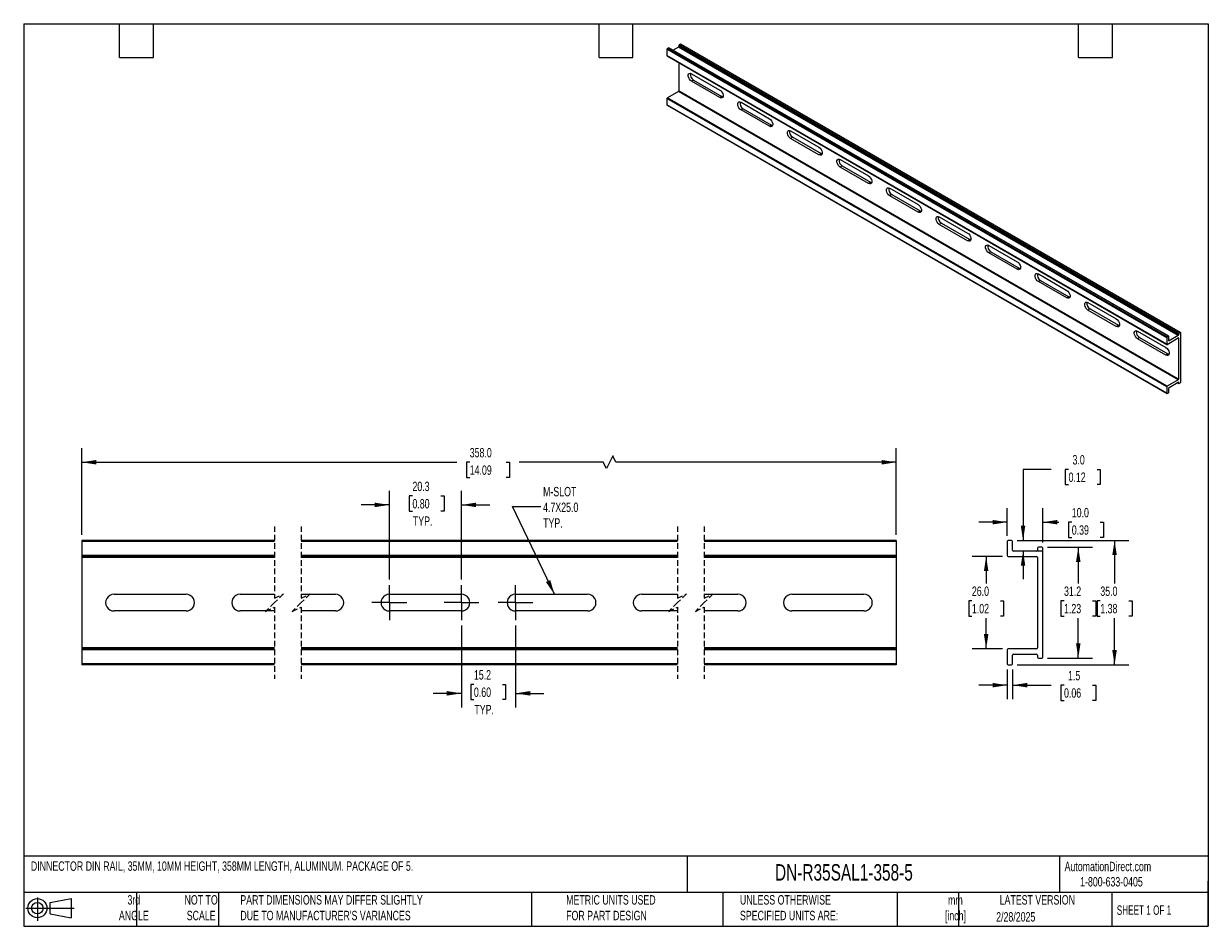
# Model space of a CAD drawing. Header units: millimetres. Extents: x 8 to 341, y 8 to 262.
import ezdxf

# ---------------------------------------------------------------- set-up
doc = ezdxf.new("R2010")
doc.units = ezdxf.units.MM
doc.header["$LTSCALE"] = 1.25
doc.linetypes.add('CENTERX2', pattern=[20.32, 12.7, -2.54, 2.54, -2.54])
doc.linetypes.add('HIDDEN', pattern=[1.905, 1.27, -0.635])
doc.layers.add('CENTER', color=40, linetype='CENTERX2')
doc.layers.add('DIMENSIONS', color=140, linetype='Continuous', lineweight=25)
doc.layers.add('TEXT', color=140, linetype='Continuous', lineweight=25)
doc.styles.add('SLDTEXTSTYLE0', font='TXT', dxfattribs={"width": 0.7})
doc.styles.add('SLDTEXTSTYLE1', font='TXT', dxfattribs={"width": 0.65})
doc.dimstyles.new('SLDDIMSTYLE0', dxfattribs={"dimtxt": 2.69751, "dimasz": 4.1275, "dimexe": 0, "dimexo": 0.0625, "dimgap": 0.674377, "dimtad": 0, "dimtih": 1, "dimtoh": 1, "dimrnd": 1e-09, "dimzin": 12, "dimdsep": 46, "dimtxsty": 'SLDTEXTSTYLE0', "dimsah": 1, "dimcen": 0.09, "dimadec": 0, "dimazin": 3, "dimtfac": 1, "dimtmove": 0, "dimatfit": 0, "dimfxl": 0, "dimfrac": 2, "dimtolj": 1, "dimtzin": 12, "dimarcsym": 0})
doc.dimstyles.new('SLDDIMSTYLE1', dxfattribs={"dimtxt": 2.69751, "dimasz": 4.1275, "dimexe": 0, "dimexo": 0.0625, "dimgap": 0.674377, "dimtad": 0, "dimtih": 1, "dimtoh": 1, "dimrnd": 1e-09, "dimzin": 4, "dimdsep": 46, "dimtxsty": 'SLDTEXTSTYLE0', "dimsah": 1, "dimcen": 0.09, "dimadec": 0, "dimazin": 1, "dimtfac": 1, "dimtofl": 0, "dimtmove": 0, "dimatfit": 3, "dimfxl": 0, "dimfrac": 2, "dimtolj": 1, "dimtzin": 12, "dimarcsym": 0})
doc.dimstyles.new('SLDDIMSTYLE2', dxfattribs={"dimtxt": 0.18, "dimasz": 4.1275, "dimexe": 0, "dimexo": 0.0625, "dimgap": 0, "dimtad": 0, "dimtih": 1, "dimtoh": 1, "dimdec": 0, "dimrnd": 1e-09, "dimzin": 0, "dimdsep": 46, "dimtxsty": 'Standard', "dimsah": 1, "dimcen": 0.09, "dimadec": 0, "dimazin": 0, "dimtfac": 4.1275, "dimtdec": 0, "dimtofl": 0, "dimtmove": 0, "dimatfit": 3, "dimfxl": 0, "dimfrac": 2, "dimtolj": 1, "dimtzin": 0, "dimarcsym": 0})
doc.dimstyles.new('SLDDIMSTYLE3', dxfattribs={"dimtxt": 2.69751, "dimasz": 4.1275, "dimexe": 0, "dimexo": 0.0625, "dimgap": 0.674377, "dimtad": 0, "dimtih": 1, "dimtoh": 1, "dimrnd": 1e-09, "dimzin": 4, "dimdsep": 46, "dimtxsty": 'SLDTEXTSTYLE0', "dimsah": 1, "dimcen": 0.09, "dimadec": 0, "dimazin": 1, "dimtfac": 1, "dimtmove": 0, "dimatfit": 0, "dimfxl": 0, "dimfrac": 2, "dimtolj": 1, "dimtzin": 12, "dimarcsym": 0})
doc.dimstyles.new('SLDDIMSTYLE4', dxfattribs={"dimtxt": 2.69751, "dimasz": 4.1275, "dimexe": 0, "dimexo": 0.0625, "dimgap": 0.674377, "dimtad": 0, "dimtih": 1, "dimtoh": 1, "dimrnd": 1e-09, "dimzin": 12, "dimdsep": 46, "dimtxsty": 'SLDTEXTSTYLE0', "dimsah": 1, "dimcen": 0.09, "dimadec": 0, "dimazin": 3, "dimtfac": 1, "dimtofl": 0, "dimtmove": 0, "dimatfit": 3, "dimfxl": 0, "dimfrac": 2, "dimtolj": 1, "dimtzin": 12, "dimarcsym": 0})

# ---------------------------------------------------------------- blocks, each defined once
blk = doc.blocks.new('Block11')
at = {"color": 7, "linetype": 'Continuous', "lineweight": 18}
for p, q in [((0, 3.6), (13.59, 3.6)), ((3.24, 6.64), (3.24, 0)), ((6.85, 5.21), (12.72, 6.29)), ((6.85, 2), (6.85, 5.21)), ((12.72, 6.29), (12.72, 0.91)), ((6.85, 2), (12.72, 0.91))]:
    blk.add_line(p, q, dxfattribs=at)
for radius in [2.69, 1.61]:
    blk.add_circle((3.24, 3.6), radius, dxfattribs=at)
blk = doc.blocks.new('Block12')
at = {"color": 7, "linetype": 'Continuous'}
blk.add_blockref('Block11', (0, 0), dxfattribs=at)
blk = doc.blocks.new('_D')
at = {"layer": 'DIMENSIONS'}
for p, q in [((131.14, 92.54), (131.14, 69.53)), ((146.34, 92.54), (146.34, 69.53)), ((131.14, 73.49), (123.2, 73.49)), ((134.64, 76.02), (133.74, 76.02)), ((133.74, 76.02), (133.74, 71.73)), ((142.66, 76.02), (143.56, 76.02)), ((143.56, 76.02), (143.56, 71.73)), ((146.34, 73.49), (154.28, 73.49)), ((133.74, 71.73), (134.64, 71.73)), ((143.56, 71.73), (142.66, 71.73))]:
    blk.add_line(p, q, dxfattribs=at)
for points in [[(131.14, 73.49), (127.01, 74.13), (127.01, 72.86)], [(146.34, 73.49), (150.47, 72.86), (150.47, 74.13)]]:
    blk.add_solid(points, dxfattribs=at)
at = {"layer": 'DIMENSIONS', "char_height": 2.646, "attachment_point": 1, "style": 'SLDTEXTSTYLE0'}
for s, insert in [('15.2', (134.64, 80.03)), ('0.60', (134.64, 75.14)), ('TYP.', (134.77, 70.25))]:
    blk.add_mtext(s, dxfattribs=dict(at, insert=insert))
blk = doc.blocks.new('_D_1')
at = {"layer": 'DIMENSIONS'}
for p, q in [((110.84, 105.5), (110.84, 130.49)), ((131.14, 105.5), (131.14, 130.49)), ((117.34, 129.04), (116.43, 129.04)), ((116.43, 129.04), (116.43, 124.76)), ((125.35, 129.04), (126.26, 129.04)), ((126.26, 129.04), (126.26, 124.76)), ((110.84, 126.52), (102.9, 126.52)), ((116.43, 124.76), (117.34, 124.76)), ((126.26, 124.76), (125.35, 124.76)), ((131.14, 126.52), (139.08, 126.52))]:
    blk.add_line(p, q, dxfattribs=at)
for points in [[(110.84, 126.52), (106.71, 127.16), (106.71, 125.89)], [(131.14, 126.52), (135.27, 125.89), (135.27, 127.16)]]:
    blk.add_solid(points, dxfattribs=at)
at = {"layer": 'DIMENSIONS', "char_height": 2.646, "attachment_point": 1, "style": 'SLDTEXTSTYLE0'}
for s, insert in [('20.3', (117.34, 133.06)), ('0.80', (117.34, 128.17)), ('TYP.', (117.47, 123.28))]:
    blk.add_mtext(s, dxfattribs=dict(at, insert=insert))
blk = doc.blocks.new('_D_2')
at = {"layer": 'DIMENSIONS'}
for p, q in [((24.26, 118.11), (24.26, 142.49)), ((173.69, 140.29), (171.93, 136.76)), ((174.57, 138.52), (173.69, 140.29)), ((253.51, 118.11), (253.51, 142.49)), ((24.26, 138.52), (129.81, 138.52)), ((133.46, 138.52), (132.56, 138.52)), ((132.56, 138.52), (132.56, 134.23)), ((143.72, 138.52), (144.63, 138.52)), ((144.63, 138.52), (144.63, 134.23)), ((171.05, 138.52), (147.38, 138.52)), ((171.93, 136.76), (171.05, 138.52)), ((253.51, 138.52), (174.57, 138.52)), ((132.56, 134.23), (133.46, 134.23)), ((144.63, 134.23), (143.72, 134.23))]:
    blk.add_line(p, q, dxfattribs=at)
for points in [[(24.26, 138.52), (28.38, 137.89), (28.38, 139.16)], [(253.51, 138.52), (249.38, 139.16), (249.38, 137.89)]]:
    blk.add_solid(points, dxfattribs=at)
at = {"layer": 'DIMENSIONS', "char_height": 2.646, "attachment_point": 1, "style": 'SLDTEXTSTYLE0'}
for s, insert in [('358.0', (133.46, 142.54)), ('14.09', (133.46, 137.64))]:
    blk.add_mtext(s, dxfattribs=dict(at, insert=insert))
blk = doc.blocks.new('SW_CENTERMARKSYMBOL_0')
at = {"layer": 'CENTER', "color": 0}
for p, q in [((0, 2.54), (0, 4.89)), ((-2.54, 0), (-4.89, 0)), ((0, 0), (-2.54, 0)), ((0, 0), (0, 2.54)), ((0, 0), (0, -2.54)), ((0, 0), (2.54, 0)), ((2.54, 0), (4.89, 0)), ((0, -2.54), (0, -4.89))]:
    blk.add_line(p, q, dxfattribs=at)
blk = doc.blocks.new('SW_CENTERMARKSYMBOL_1')
at = {"layer": 'CENTER', "color": 0}
for p, q in [((0, 2.54), (0, 4.89)), ((-2.54, 0), (-4.89, 0)), ((0, 0), (-2.54, 0)), ((0, 0), (0, 2.54)), ((0, 0), (0, -2.54)), ((0, 0), (2.54, 0)), ((2.54, 0), (4.89, 0)), ((0, -2.54), (0, -4.89))]:
    blk.add_line(p, q, dxfattribs=at)
blk = doc.blocks.new('SW_CENTERMARKSYMBOL_2')
at = {"layer": 'CENTER', "color": 0}
for p, q in [((0, 2.54), (0, 4.89)), ((-2.54, 0), (-4.89, 0)), ((0, 0), (-2.54, 0)), ((0, 0), (0, 2.54)), ((0, 0), (0, -2.54)), ((0, 0), (2.54, 0)), ((2.54, 0), (4.89, 0)), ((0, -2.54), (0, -4.89))]:
    blk.add_line(p, q, dxfattribs=at)
blk = doc.blocks.new('_D_3')
at = {"layer": 'DIMENSIONS'}
for p, q in [((283.4, 112.02), (274.82, 112.02)), ((278.79, 112.02), (278.79, 104.43)), ((274.78, 99.54), (273.88, 99.54)), ((273.88, 99.54), (273.88, 95.25)), ((282.8, 99.54), (283.7, 99.54)), ((283.7, 99.54), (283.7, 95.25)), ((273.88, 95.25), (274.78, 95.25)), ((278.79, 86.02), (278.79, 94.65)), ((283.7, 95.25), (282.8, 95.25)), ((283.4, 86.02), (274.82, 86.02))]:
    blk.add_line(p, q, dxfattribs=at)
for points in [[(278.79, 112.02), (278.16, 107.89), (279.43, 107.89)], [(278.79, 86.02), (279.43, 90.15), (278.16, 90.15)]]:
    blk.add_solid(points, dxfattribs=at)
at = {"layer": 'DIMENSIONS', "char_height": 2.646, "attachment_point": 1, "style": 'SLDTEXTSTYLE0'}
for s, insert in [('26.0', (274.78, 103.56)), ('1.02', (274.78, 98.66))]:
    blk.add_mtext(s, dxfattribs=dict(at, insert=insert))
blk = doc.blocks.new('_D_4')
at = {"layer": 'DIMENSIONS'}
for p, q in [((297.12, 136.52), (289.18, 136.52)), ((289.18, 136.52), (289.18, 116.52)), ((301.98, 136.52), (301.07, 136.52)), ((301.07, 136.52), (301.07, 132.23)), ((310, 136.52), (310.9, 136.52)), ((310.9, 136.52), (310.9, 132.23)), ((301.07, 132.23), (301.98, 132.23)), ((310.9, 132.23), (310, 132.23)), ((287.53, 116.52), (293.15, 116.52)), ((289.18, 113.52), (289.18, 105.58)), ((294.53, 113.52), (293.15, 113.52))]:
    blk.add_line(p, q, dxfattribs=at)
for points in [[(289.18, 116.52), (289.81, 120.65), (288.54, 120.65)], [(289.18, 113.52), (288.54, 109.39), (289.81, 109.39)]]:
    blk.add_solid(points, dxfattribs=at)
at = {"layer": 'DIMENSIONS', "char_height": 2.646, "attachment_point": 1, "style": 'SLDTEXTSTYLE0'}
for s, insert in [('3.0', (303.1, 140.54)), ('0.12', (301.98, 135.64))]:
    blk.add_mtext(s, dxfattribs=dict(at, insert=insert))
blk = doc.blocks.new('_D_5')
at = {"layer": 'DIMENSIONS'}
for p, q in [((284.72, 117.84), (284.72, 125.62)), ((294.72, 115.94), (294.72, 125.62)), ((284.72, 121.66), (276.78, 121.66)), ((294.72, 121.66), (299.23, 121.66)), ((302.89, 121.66), (301.98, 121.66)), ((301.98, 121.66), (301.98, 117.37)), ((310.91, 121.66), (311.81, 121.66)), ((311.81, 121.66), (311.81, 117.37)), ((301.98, 117.37), (302.89, 117.37)), ((311.81, 117.37), (310.91, 117.37))]:
    blk.add_line(p, q, dxfattribs=at)
for points in [[(284.72, 121.66), (280.59, 122.29), (280.59, 121.02)], [(294.72, 121.66), (298.84, 121.02), (298.84, 122.29)]]:
    blk.add_solid(points, dxfattribs=at)
at = {"layer": 'DIMENSIONS', "char_height": 2.646, "attachment_point": 1, "style": 'SLDTEXTSTYLE0'}
for s, insert in [('10.0', (302.89, 125.67)), ('0.39', (302.89, 120.78))]:
    blk.add_mtext(s, dxfattribs=dict(at, insert=insert))
blk = doc.blocks.new('_D_6')
at = {"layer": 'DIMENSIONS'}
for p, q in [((296.03, 114.62), (308.68, 114.62)), ((304.72, 114.62), (304.72, 104.43)), ((300.71, 99.54), (299.8, 99.54)), ((299.8, 99.54), (299.8, 95.25)), ((308.72, 99.54), (309.63, 99.54)), ((309.63, 99.54), (309.63, 95.25)), ((299.8, 95.25), (300.71, 95.25)), ((304.72, 83.42), (304.72, 94.65)), ((309.63, 95.25), (308.72, 95.25)), ((296.03, 83.42), (308.68, 83.42))]:
    blk.add_line(p, q, dxfattribs=at)
for points in [[(304.72, 114.62), (304.08, 110.49), (305.35, 110.49)], [(304.72, 83.42), (305.35, 87.55), (304.08, 87.55)]]:
    blk.add_solid(points, dxfattribs=at)
at = {"layer": 'DIMENSIONS', "char_height": 2.646, "attachment_point": 1, "style": 'SLDTEXTSTYLE0'}
for s, insert in [('31.2', (300.71, 103.56)), ('1.23', (300.71, 98.66))]:
    blk.add_mtext(s, dxfattribs=dict(at, insert=insert))
blk = doc.blocks.new('_D_7')
at = {"layer": 'DIMENSIONS'}
for p, q in [((287.53, 116.52), (318.9, 116.52)), ((314.93, 116.52), (314.93, 104.43)), ((310.92, 99.54), (310.01, 99.54)), ((310.01, 99.54), (310.01, 95.25)), ((318.93, 99.54), (319.84, 99.54)), ((319.84, 99.54), (319.84, 95.25)), ((310.01, 95.25), (310.92, 95.25)), ((314.93, 81.52), (314.93, 94.65)), ((319.84, 95.25), (318.93, 95.25)), ((287.53, 81.52), (318.9, 81.52))]:
    blk.add_line(p, q, dxfattribs=at)
for points in [[(314.93, 116.52), (314.29, 112.39), (315.56, 112.39)], [(314.93, 81.52), (315.56, 85.65), (314.29, 85.65)]]:
    blk.add_solid(points, dxfattribs=at)
at = {"layer": 'DIMENSIONS', "char_height": 2.646, "attachment_point": 1, "style": 'SLDTEXTSTYLE0'}
for s, insert in [('35.0', (310.92, 103.56)), ('1.38', (310.92, 98.66))]:
    blk.add_mtext(s, dxfattribs=dict(at, insert=insert))
blk = doc.blocks.new('_D_8')
at = {"layer": 'DIMENSIONS'}
for p, q in [((284.72, 80.2), (284.72, 71.82)), ((286.22, 80.2), (286.22, 71.82)), ((284.72, 75.79), (276.78, 75.79)), ((286.22, 75.79), (297.05, 75.79)), ((300.71, 75.79), (299.8, 75.79)), ((299.8, 75.79), (299.8, 71.5)), ((308.72, 75.79), (309.63, 75.79)), ((309.63, 75.79), (309.63, 71.5)), ((299.8, 71.5), (300.71, 71.5)), ((309.63, 71.5), (308.72, 71.5))]:
    blk.add_line(p, q, dxfattribs=at)
for points in [[(284.72, 75.79), (280.59, 76.43), (280.59, 75.16)], [(286.22, 75.79), (290.34, 75.16), (290.34, 76.43)]]:
    blk.add_solid(points, dxfattribs=at)
at = {"layer": 'DIMENSIONS', "char_height": 2.646, "attachment_point": 1, "style": 'SLDTEXTSTYLE0'}
for s, insert in [('1.5', (301.83, 79.81)), ('0.06', (300.71, 74.92))]:
    blk.add_mtext(s, dxfattribs=dict(at, insert=insert))

msp = doc.modelspace()

# ---------------------------------------------------------------- linework, layer by layer
for p, q in [((329.608, 173.562), (188.972, 254.749)), ((188.972, 254.749), (188.972, 252.951)), ((189.456, 255.15), (189.078, 254.931)), ((329.713, 173.744), (189.078, 254.931)), ((330.092, 173.963), (189.456, 255.15)), ((330.166, 173.97), (189.531, 255.157)), ((192.206, 255.376), (190.679, 254.495)), ((332.842, 174.189), (192.206, 255.376)), ((332.947, 174.627), (192.311, 255.815)), ((192.311, 255.815), (192.311, 255.559)), ((332.947, 174.372), (192.311, 255.559)), ((192.795, 256.216), (192.417, 255.997)), ((333.052, 174.81), (192.417, 255.997)), ((333.431, 175.028), (192.795, 256.216)), ((333.506, 175.036), (192.87, 256.223)), ((329.608, 171.764), (188.972, 252.951)), ((189.003, 252.883), (329.639, 171.695)), ((192.311, 250.973), (192.311, 243.084)), ((195.886, 247.862), (203.861, 243.258)), ((196.475, 246.07), (195.886, 245.73)), ((203.861, 241.126), (195.886, 245.73)), ((196.475, 246.07), (204.45, 241.466)), ((329.608, 159.726), (188.972, 240.913)), ((188.972, 240.913), (188.972, 239.115)), ((192.206, 242.902), (189.078, 241.096)), ((329.713, 159.908), (189.078, 241.096)), ((332.842, 161.714), (192.206, 242.902)), ((332.947, 161.897), (192.311, 243.084)), ((204.45, 241.466), (203.861, 241.126)), ((204.45, 241.466), (204.738, 241.353)), ((329.608, 157.928), (188.972, 239.115)), ((189.003, 239.047), (329.639, 157.86)), ((209.832, 239.811), (217.807, 235.208)), ((210.421, 238.019), (209.832, 237.679)), ((217.807, 233.076), (209.832, 237.679)), ((210.421, 238.019), (218.396, 233.416)), ((218.396, 233.416), (217.807, 233.076)), ((218.396, 233.416), (218.684, 233.303)), ((223.778, 231.761), (231.752, 227.157)), ((224.367, 229.969), (223.778, 229.628)), ((231.752, 225.025), (223.778, 229.628)), ((224.367, 229.969), (232.342, 225.365)), ((232.342, 225.365), (231.752, 225.025)), ((232.342, 225.365), (232.629, 225.252)), ((237.723, 223.71), (245.698, 219.106)), ((238.313, 221.918), (237.723, 221.578)), ((245.698, 216.974), (237.723, 221.578)), ((238.313, 221.918), (246.287, 217.314)), ((246.287, 217.314), (245.698, 216.974)), ((246.287, 217.314), (246.575, 217.201)), ((251.669, 215.659), (259.644, 211.056)), ((252.258, 213.867), (251.669, 213.527)), ((259.644, 208.923), (251.669, 213.527)), ((252.258, 213.867), (260.233, 209.264)), ((260.233, 209.264), (259.644, 208.923)), ((260.233, 209.264), (260.521, 209.151)), ((265.615, 207.608), (273.589, 203.005)), ((266.204, 205.817), (265.615, 205.476)), ((273.589, 200.873), (265.615, 205.476)), ((266.204, 205.817), (274.179, 201.213)), ((274.179, 201.213), (273.589, 200.873)), ((274.179, 201.213), (274.467, 201.1)), ((279.561, 199.558), (287.535, 194.954)), ((280.15, 197.766), (279.561, 197.426)), ((287.535, 192.822), (279.561, 197.426)), ((280.15, 197.766), (288.124, 193.162)), ((288.124, 193.162), (287.535, 192.822)), ((288.124, 193.162), (288.412, 193.049)), ((293.506, 191.507), (301.481, 186.903)), ((294.096, 189.715), (293.506, 189.375)), ((301.481, 184.771), (293.506, 189.375)), ((294.096, 189.715), (302.07, 185.112)), ((302.07, 185.112), (301.481, 184.771)), ((302.07, 185.112), (302.358, 184.999)), ((307.452, 183.456), (315.427, 178.853)), ((308.041, 181.664), (307.452, 181.324)), ((315.427, 176.721), (307.452, 181.324)), ((308.041, 181.664), (316.016, 177.061)), ((316.016, 177.061), (315.427, 176.721)), ((316.016, 177.061), (316.304, 176.948)), ((321.398, 175.406), (329.372, 170.802)), ((321.987, 173.614), (321.398, 173.274)), ((321.987, 173.614), (329.962, 169.01)), ((329.608, 173.562), (329.608, 171.764)), ((330.092, 173.963), (329.713, 173.744)), ((329.713, 171.703), (332.842, 173.509)), ((330.197, 172.784), (330.197, 173.902)), ((332.842, 174.189), (330.303, 172.723)), ((332.947, 173.448), (332.842, 173.509)), ((332.947, 174.627), (332.947, 174.372)), ((332.947, 173.448), (332.947, 161.897)), ((333.431, 175.028), (333.052, 174.81)), ((333.536, 161.057), (333.536, 174.968)), ((329.372, 168.67), (321.398, 173.274)), ((330.303, 172.723), (330.197, 172.784)), ((329.962, 169.01), (329.372, 168.67)), ((329.962, 169.01), (330.249, 168.897)), ((332.842, 161.714), (329.713, 159.908)), ((330.303, 159.568), (332.842, 161.034)), ((332.577, 160.881), (332.978, 160.649)), ((332.947, 160.717), (332.62, 160.906)), ((332.947, 160.973), (332.842, 161.034)), ((332.947, 160.973), (332.947, 160.717)), ((333.052, 160.656), (333.431, 160.875)), ((329.608, 159.726), (329.608, 157.928)), ((329.713, 157.867), (330.092, 158.086)), ((330.197, 158.268), (330.197, 159.386)), ((78.531, 116.521), (24.256, 116.521)), ((24.256, 116.521), (24.256, 116.253)), ((78.531, 116.253), (24.256, 116.253)), ((24.256, 116.253), (24.256, 112.289)), ((191.963, 116.521), (86.031, 116.521)), ((191.963, 116.253), (86.031, 116.253)), ((253.512, 116.521), (199.463, 116.521)), ((253.512, 116.253), (199.463, 116.253)), ((253.512, 116.521), (253.512, 116.253)), ((253.512, 116.253), (253.512, 112.289)), ((284.715, 116.253), (284.715, 112.289)), ((285.947, 116.521), (284.983, 116.521)), ((286.215, 113.789), (286.215, 116.253)), ((292.947, 113.521), (286.483, 113.521)), ((293.215, 114.353), (293.215, 113.789)), ((294.447, 114.621), (293.483, 114.621)), ((294.715, 83.689), (294.715, 114.353)), ((78.531, 112.289), (24.256, 112.289)), ((24.256, 112.289), (24.256, 112.021)), ((78.531, 112.021), (24.256, 112.021)), ((24.256, 112.021), (24.256, 111.753)), ((78.531, 111.753), (24.256, 111.753)), ((24.256, 111.753), (24.256, 86.289)), ((191.963, 112.289), (86.031, 112.289)), ((191.963, 112.021), (86.031, 112.021)), ((191.963, 111.753), (86.031, 111.753)), ((253.512, 112.289), (199.463, 112.289)), ((253.512, 112.021), (199.463, 112.021)), ((253.512, 111.753), (199.463, 111.753)), ((253.512, 112.289), (253.512, 112.021)), ((253.512, 112.021), (253.512, 111.753)), ((253.512, 111.753), (253.512, 86.289)), ((284.983, 112.021), (292.947, 112.021)), ((293.215, 111.753), (293.215, 86.289)), ((33.356, 101.371), (53.656, 101.371)), ((68.856, 101.371), (78.531, 101.371)), ((86.031, 101.371), (95.642, 101.371)), ((110.842, 101.371), (131.142, 101.371)), ((146.342, 101.371), (166.642, 101.371)), ((181.841, 101.371), (191.963, 101.371)), ((199.463, 101.371), (208.912, 101.371)), ((224.112, 101.371), (244.412, 101.371)), ((53.656, 96.671), (33.356, 96.671)), ((78.531, 96.671), (68.856, 96.671)), ((95.642, 96.671), (86.031, 96.671)), ((131.142, 96.671), (110.842, 96.671)), ((166.642, 96.671), (146.342, 96.671)), ((191.963, 96.671), (181.841, 96.671)), ((208.912, 96.671), (199.463, 96.671)), ((244.412, 96.671), (224.112, 96.671)), ((78.531, 86.289), (24.256, 86.289)), ((24.256, 86.289), (24.256, 86.021)), ((78.531, 86.021), (24.256, 86.021)), ((24.256, 86.021), (24.256, 85.753)), ((78.531, 85.753), (24.256, 85.753)), ((24.256, 85.753), (24.256, 81.789)), ((191.963, 86.289), (86.031, 86.289)), ((191.963, 86.021), (86.031, 86.021)), ((191.963, 85.753), (86.031, 85.753)), ((253.512, 86.289), (199.463, 86.289)), ((253.512, 86.021), (199.463, 86.021)), ((253.512, 85.753), (199.463, 85.753)), ((253.512, 86.289), (253.512, 86.021)), ((253.512, 86.021), (253.512, 85.753)), ((253.512, 85.753), (253.512, 81.789)), ((284.715, 85.753), (284.715, 81.789)), ((292.947, 86.021), (284.983, 86.021)), ((286.215, 81.789), (286.215, 84.253)), ((286.483, 84.521), (292.947, 84.521)), ((293.215, 84.253), (293.215, 83.689)), ((293.483, 83.421), (294.447, 83.421)), ((78.531, 81.789), (24.256, 81.789)), ((24.256, 81.789), (24.256, 81.521)), ((78.531, 81.521), (24.256, 81.521)), ((191.963, 81.789), (86.031, 81.789)), ((191.963, 81.521), (86.031, 81.521)), ((253.512, 81.789), (199.463, 81.789)), ((253.512, 81.521), (199.463, 81.521)), ((253.512, 81.789), (253.512, 81.521)), ((284.983, 81.521), (285.947, 81.521))]:
    msp.add_line(p, q)
at = {"color": 7, "linetype": 'HIDDEN', "lineweight": 18}
for p, q in [((78.531, 120.49), (78.531, 100.271)), ((86.031, 120.49), (86.031, 100.271)), ((191.963, 120.49), (191.963, 100.271)), ((199.463, 120.49), (199.463, 100.271)), ((78.531, 100.271), (81.031, 101.521)), ((81.031, 101.521), (78.531, 99.021)), ((86.031, 100.271), (88.531, 101.521)), ((88.531, 101.521), (86.031, 99.021)), ((191.963, 100.271), (194.463, 101.521)), ((194.463, 101.521), (191.963, 99.021)), ((199.463, 100.271), (201.963, 101.521)), ((201.963, 101.521), (199.463, 99.021)), ((78.531, 99.021), (76.031, 96.521)), ((76.031, 96.521), (78.531, 97.771)), ((78.531, 97.771), (78.531, 77.552)), ((86.031, 99.021), (83.531, 96.521)), ((83.531, 96.521), (86.031, 97.771)), ((86.031, 97.771), (86.031, 77.552)), ((191.963, 99.021), (189.463, 96.521)), ((189.463, 96.521), (191.963, 97.771)), ((191.963, 97.771), (191.963, 77.552)), ((199.463, 99.021), (196.963, 96.521)), ((196.963, 96.521), (199.463, 97.771)), ((199.463, 97.771), (199.463, 77.552))]:
    msp.add_line(p, q, dxfattribs=at)
at = {"flags": 128}
for points in [[(195.886, 245.73), (195.57, 245.976), (195.293, 246.322), (195.087, 246.724), (194.977, 247.136), (194.977, 247.506), (195.087, 247.79), (195.293, 247.955), (195.57, 247.98), (195.886, 247.862)], [(203.861, 243.258), (204.177, 243.012), (204.454, 242.666), (204.66, 242.264), (204.77, 241.853), (204.77, 241.482), (204.66, 241.198), (204.454, 241.033), (204.177, 241.008), (203.861, 241.126)], [(209.832, 237.679), (209.516, 237.926), (209.239, 238.271), (209.032, 238.674), (208.923, 239.085), (208.923, 239.455), (209.032, 239.74), (209.239, 239.904), (209.516, 239.929), (209.832, 239.811)], [(217.807, 235.208), (218.122, 234.961), (218.4, 234.616), (218.606, 234.213), (218.716, 233.802), (218.716, 233.432), (218.606, 233.147), (218.4, 232.982), (218.122, 232.958), (217.807, 233.076)], [(223.778, 229.628), (223.462, 229.875), (223.184, 230.22), (222.978, 230.623), (222.869, 231.034), (222.869, 231.404), (222.978, 231.689), (223.184, 231.854), (223.462, 231.879), (223.778, 231.761)], [(231.752, 227.157), (232.068, 226.91), (232.346, 226.565), (232.552, 226.162), (232.661, 225.751), (232.661, 225.381), (232.552, 225.096), (232.346, 224.932), (232.068, 224.907), (231.752, 225.025)], [(237.723, 221.578), (237.408, 221.824), (237.13, 222.17), (236.924, 222.572), (236.814, 222.984), (236.814, 223.354), (236.924, 223.638), (237.13, 223.803), (237.408, 223.828), (237.723, 223.71)], [(245.698, 219.106), (246.014, 218.86), (246.291, 218.514), (246.497, 218.112), (246.607, 217.7), (246.607, 217.33), (246.497, 217.046), (246.291, 216.881), (246.014, 216.856), (245.698, 216.974)], [(251.669, 213.527), (251.353, 213.774), (251.076, 214.119), (250.87, 214.522), (250.76, 214.933), (250.76, 215.303), (250.87, 215.588), (251.076, 215.752), (251.353, 215.777), (251.669, 215.659)], [(259.644, 211.056), (259.959, 210.809), (260.237, 210.464), (260.443, 210.061), (260.553, 209.65), (260.553, 209.28), (260.443, 208.995), (260.237, 208.83), (259.959, 208.805), (259.644, 208.923)], [(265.615, 205.476), (265.299, 205.723), (265.021, 206.068), (264.815, 206.471), (264.706, 206.882), (264.706, 207.252), (264.815, 207.537), (265.021, 207.702), (265.299, 207.726), (265.615, 207.608)], [(273.589, 203.005), (273.905, 202.758), (274.183, 202.413), (274.389, 202.01), (274.499, 201.599), (274.499, 201.229), (274.389, 200.944), (274.183, 200.78), (273.905, 200.755), (273.589, 200.873)], [(279.561, 197.426), (279.245, 197.672), (278.967, 198.018), (278.761, 198.42), (278.651, 198.831), (278.651, 199.202), (278.761, 199.486), (278.967, 199.651), (279.245, 199.676), (279.561, 199.558)], [(287.535, 194.954), (287.851, 194.708), (288.129, 194.362), (288.335, 193.96), (288.444, 193.548), (288.444, 193.178), (288.335, 192.894), (288.129, 192.729), (287.851, 192.704), (287.535, 192.822)], [(293.506, 189.375), (293.191, 189.622), (292.913, 189.967), (292.707, 190.37), (292.597, 190.781), (292.597, 191.151), (292.707, 191.436), (292.913, 191.6), (293.191, 191.625), (293.506, 191.507)], [(301.481, 186.903), (301.797, 186.657), (302.074, 186.311), (302.28, 185.909), (302.39, 185.498), (302.39, 185.127), (302.28, 184.843), (302.074, 184.678), (301.797, 184.653), (301.481, 184.771)], [(307.452, 181.324), (307.136, 181.571), (306.859, 181.916), (306.652, 182.319), (306.543, 182.73), (306.543, 183.1), (306.652, 183.385), (306.859, 183.55), (307.136, 183.574), (307.452, 183.456)], [(315.427, 178.853), (315.742, 178.606), (316.02, 178.261), (316.226, 177.858), (316.336, 177.447), (316.336, 177.077), (316.226, 176.792), (316.02, 176.628), (315.742, 176.603), (315.427, 176.721)], [(321.398, 173.274), (321.082, 173.52), (320.804, 173.866), (320.598, 174.268), (320.489, 174.679), (320.489, 175.05), (320.598, 175.334), (320.804, 175.499), (321.082, 175.524), (321.398, 175.406)], [(329.372, 170.802), (329.688, 170.556), (329.966, 170.21), (330.172, 169.808), (330.281, 169.396), (330.281, 169.026), (330.172, 168.741), (329.966, 168.577), (329.688, 168.552), (329.372, 168.67)]]:
    msp.add_lwpolyline(points, dxfattribs=at)
for centre, radius, start, end in [((189.201, 254.739), 0.229, 122.60548, 177.39452), ((189.5, 255.089), 0.0749, 65.69288, 125.61758), ((192.083, 255.569), 0.229, 302.60548, 357.39452), ((192.54, 255.804), 0.229, 122.60548, 177.39452), ((192.839, 256.155), 0.0749, 65.69288, 125.61758), ((189.043, 252.942), 0.0714, 172.74417, 235.94365), ((197.357, 247.63), 1.792, 168.90159, 240.54445), ((189.201, 240.903), 0.229, 122.60548, 177.39452), ((192.083, 243.094), 0.229, 302.60548, 357.39452), ((189.043, 239.106), 0.0714, 172.74417, 235.94365), ((211.302, 239.579), 1.792, 168.90159, 240.54445), ((225.248, 231.529), 1.792, 168.90159, 240.54445), ((239.194, 223.478), 1.792, 168.90159, 240.54445), ((253.139, 215.427), 1.792, 168.90159, 240.54445), ((267.085, 207.377), 1.792, 168.90159, 240.54445), ((281.031, 199.326), 1.792, 168.90159, 240.54445), ((294.977, 191.275), 1.792, 168.90159, 240.54445), ((308.922, 183.225), 1.792, 168.90159, 240.54445), ((322.868, 175.174), 1.792, 168.90159, 240.54445), ((329.837, 173.551), 0.229, 122.60548, 177.39452), ((330.133, 173.912), 0.065, 350.78596, 129.20329), ((332.718, 174.382), 0.229, 302.60548, 357.39452), ((332.883, 173.458), 0.065, 350.78596, 129.20329), ((333.176, 174.617), 0.229, 122.60548, 177.39452), ((333.472, 174.978), 0.065, 350.78596, 129.20329), ((329.672, 171.753), 0.065, 170.78596, 309.20329), ((330.261, 172.774), 0.065, 170.78596, 309.20329), ((332.718, 161.907), 0.229, 302.60548, 357.39452), ((332.883, 160.983), 0.065, 350.78596, 129.20329), ((333.011, 160.707), 0.065, 170.78596, 309.20329), ((333.308, 161.068), 0.229, 302.60548, 357.39452), ((329.672, 157.917), 0.065, 170.78596, 309.20329), ((329.837, 159.715), 0.229, 122.60548, 177.39452), ((329.969, 158.278), 0.229, 302.60548, 357.39452), ((330.426, 159.375), 0.229, 122.60548, 177.39452), ((284.983, 116.253), 0.268, 90, 180), ((285.947, 116.253), 0.268, 0, 90), ((286.483, 113.789), 0.268, 180, 270), ((292.947, 113.789), 0.268, 270, 0), ((293.483, 114.353), 0.268, 90, 180), ((294.447, 114.353), 0.268, 0, 90), ((284.983, 112.289), 0.268, 180, 270), ((292.947, 111.753), 0.268, 0, 90), ((33.356, 99.021), 2.35, 89.99997, 270.00003), ((53.656, 99.021), 2.35, 269.99997, 90.00003), ((68.856, 99.021), 2.35, 89.99997, 270.00003), ((95.642, 99.021), 2.35, 269.99997, 90.00003), ((110.842, 99.021), 2.35, 89.99997, 270.00003), ((131.142, 99.021), 2.35, 269.99999, 90.00001), ((146.342, 99.021), 2.35, 89.99999, 270.00001), ((166.642, 99.021), 2.35, 269.99997, 90.00003), ((181.841, 99.021), 2.35, 89.99997, 270.00003), ((208.912, 99.021), 2.35, 269.99997, 90.00003), ((224.112, 99.021), 2.35, 89.99997, 270.00003), ((244.412, 99.021), 2.35, 269.99997, 90.00003), ((284.983, 85.753), 0.268, 90, 180), ((286.483, 84.253), 0.268, 90, 180), ((292.947, 86.289), 0.268, 270, 0), ((292.947, 84.253), 0.268, 0, 90), ((293.483, 83.689), 0.268, 180, 270), ((294.447, 83.689), 0.268, 270, 0), ((284.983, 81.789), 0.268, 180, 270), ((285.947, 81.789), 0.268, 270, 0)]:
    msp.add_arc(centre, radius, start, end)
at = {"layer": 'TEXT'}
for p, q in [((7.937, 261.937), (341.312, 261.937)), ((7.937, 261.937), (7.937, 7.937)), ((34.925, 252.412), (34.925, 261.937)), ((44.45, 252.412), (44.45, 261.937)), ((169.863, 252.412), (169.863, 261.937)), ((179.387, 252.412), (179.387, 261.937)), ((304.8, 252.412), (304.8, 261.937)), ((314.325, 252.412), (314.325, 261.937)), ((341.312, 261.937), (341.312, 7.937)), ((34.925, 252.412), (44.45, 252.412)), ((169.863, 252.412), (179.387, 252.412)), ((304.8, 252.412), (314.325, 252.412)), ((341.312, 27.658), (7.937, 27.658)), ((194.699, 27.658), (194.699, 17.462)), ((299.469, 27.658), (299.469, 17.462)), ((341.312, 7.937), (341.312, 20.637)), ((341.312, 17.462), (7.937, 17.462)), ((39.687, 17.462), (39.687, 7.937)), ((62.765, 17.462), (62.765, 7.937)), ((150.808, 17.462), (150.808, 7.937)), ((204.725, 17.462), (204.725, 7.937)), ((253.78, 17.462), (253.78, 7.937)), ((271.015, 17.462), (271.015, 7.937)), ((314.186, 17.462), (314.186, 7.937)), ((7.937, 7.937), (341.312, 7.937))]:
    msp.add_line(p, q, dxfattribs=at)

# ---------------------------------------------------------------- block references
at = {"layer": 'CENTER'}
for name, p in [('SW_CENTERMARKSYMBOL_0', (110.842, 99.021)), ('SW_CENTERMARKSYMBOL_1', (131.142, 99.021)), ('SW_CENTERMARKSYMBOL_2', (146.342, 99.021))]:
    msp.add_blockref(name, p, dxfattribs=at)
at = {"layer": 'TEXT'}
msp.add_blockref('Block12', (8.547, 9.442), dxfattribs=at)

# ---------------------------------------------------------------- texts
at = {"color": 179, "linetype": 'Continuous', "lineweight": 18, "char_height": 2.64583, "attachment_point": 1, "style": 'SLDTEXTSTYLE0'}
for s, insert in [('AutomationDirect.com', (300.869, 26.096)), ('1-800-633-0405', (305.239, 21.796))]:
    msp.add_mtext(s, dxfattribs=dict(at, insert=insert))
at = {"layer": 'DIMENSIONS', "insert": (154.11, 131.585), "char_height": 2.64583, "attachment_point": 1, "style": 'SLDTEXTSTYLE0'}
msp.add_mtext('M-SLOT^J4.7X25.0^JTYP.', dxfattribs=at)
at = {"layer": 'TEXT'}
for s, insert, char_height, attachment_point, style in [('DINNECTOR DIN RAIL, 35MM, 10MM HEIGHT, 358MM LENGTH, ALUMINUM. PACKAGE OF 5.', (9.957, 26.203), 2.64583, 1, 'SLDTEXTSTYLE0'), ('DN-R35SAL1-358-5', (219.377, 25.428), 4.63021, 1, 'SLDTEXTSTYLE0'), ('3rd^JANGLE', (38.936, 16.705), 2.6458, 2, 'SLDTEXTSTYLE0'), ('NOT TO^JSCALE', (57.879, 16.705), 2.64583, 2, 'SLDTEXTSTYLE0'), ("PART DIMENSIONS MAY DIFFER SLIGHTLY ^JDUE TO MANUFACTURER'S VARIANCES", (68.899, 16.705), 2.64583, 1, 'SLDTEXTSTYLE0'), ('METRIC UNITS USED ^JFOR PART DESIGN', (160.598, 16.705), 2.64583, 1, 'SLDTEXTSTYLE0'), ('UNLESS OTHERWISE ^JSPECIFIED UNITS ARE:', (209.51, 16.705), 2.64583, 1, 'SLDTEXTSTYLE0'), ('LATEST VERSION', (293.19, 16.705), 2.64583, 2, 'SLDTEXTSTYLE0'), ('mm^J[inch]', (270.146, 16.661), 2.6458, 2, 'SLDTEXTSTYLE0'), ('SHEET 1 OF 1', (315.552, 13.814), 2.64583, 1, 'SLDTEXTSTYLE1'), ('2/28/2025', (287.127, 11.921), 2.6458, 2, 'SLDTEXTSTYLE0')]:
    msp.add_mtext(s, dxfattribs=dict(at, insert=insert, char_height=char_height, attachment_point=attachment_point, style=style))

# ---------------------------------------------------------------- dimensions: what is measured, and where the dimension line sits
at = {"layer": 'DIMENSIONS'}
for base, p1, p2, text, dimstyle, picture, middle in [((253.512, 138.521), (24.256, 116.521), (253.512, 116.521), '358.0', 'SLDDIMSTYLE1', '_D_2', (138.593, 138.521)), ((131.142, 126.521), (110.842, 103.911), (131.142, 103.911), '<>\\PTYP.', 'SLDDIMSTYLE0', '_D_1', (121.346, 126.521)), ((146.342, 73.494), (131.142, 94.131), (146.342, 94.131), '<>\\PTYP.', 'SLDDIMSTYLE0', '_D', (138.65, 73.494))]:
    dim = msp.add_linear_dim(base=base, p1=p1, p2=p2, text=text, dimstyle=dimstyle, dxfattribs=at)
    dim.commit()
    dim.dimension.update_dxf_attribs({"geometry": picture, "text_midpoint": middle, "dimtype": 160})
for base, p1, p2, angle, dimstyle, picture, middle in [((289.18, 116.521), (286.483, 113.521), (285.947, 116.521), 90, 'SLDDIMSTYLE3', '_D_4', (289.18, 136.521)), ((294.715, 121.656), (284.715, 116.253), (294.715, 114.353), 0, 'SLDDIMSTYLE3', '_D_5', (306.898, 121.656)), ((314.926, 81.521), (285.947, 116.521), (285.947, 81.521), 90, 'SLDDIMSTYLE1', '_D_7', (314.926, 99.541)), ((304.715, 83.421), (294.447, 114.621), (294.447, 83.421), 90, 'SLDDIMSTYLE4', '_D_6', (304.715, 99.541)), ((278.79, 86.021), (284.983, 112.021), (284.983, 86.021), 90, 'SLDDIMSTYLE1', '_D_3', (278.79, 99.541)), ((286.215, 75.792), (284.715, 81.789), (286.215, 81.789), 0, 'SLDDIMSTYLE0', '_D_8', (304.715, 75.792))]:
    dim = msp.add_linear_dim(base=base, p1=p1, p2=p2, angle=angle, dimstyle=dimstyle, dxfattribs=at)
    dim.commit()
    dim.dimension.update_dxf_attribs({"geometry": picture, "text_midpoint": middle, "dimtype": 160})

# ---------------------------------------------------------------- leaders
msp.add_leader([(157.298, 101.371), (145.49, 126.061), (153.428, 126.061)], dimstyle='SLDDIMSTYLE2', dxfattribs=at)

doc.saveas('drawing.dxf')
